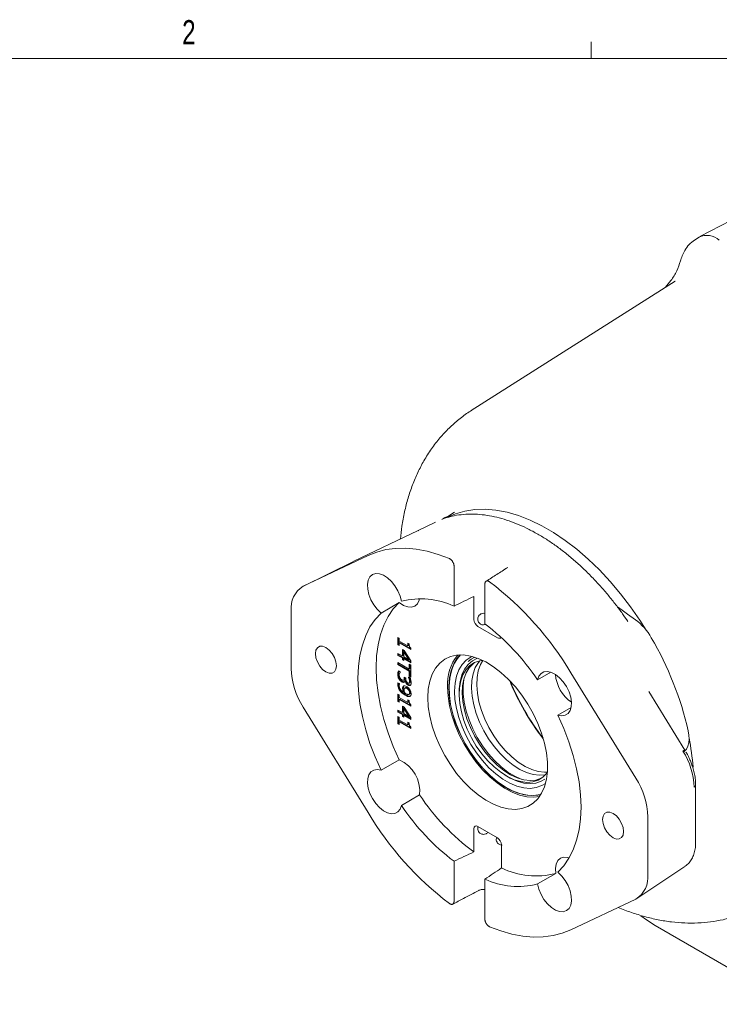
# Model space of a CAD drawing. Header units: inches. Extents: x 0.3 to 33.9, y 0.2 to 21.7.
# Tile 22 of 26: x 26.5 to 30.1, y 16.5 to 21.6. Entities that reach past the tile are written whole.
import ezdxf

# ---------------------------------------------------------------- set-up
doc = ezdxf.new("R2010")
doc.units = ezdxf.units.IN
doc.header["$MEASUREMENT"] = 0
doc.layers.add('SLD-0', color=7, linetype='Continuous', lineweight=15)
doc.styles.add('SLDTEXTSTYLE0', font='TXT', dxfattribs={"width": 0.75})

msp = doc.modelspace()

# ---------------------------------------------------------------- linework, layer by layer
at = {"color": 7, "linetype": 'Continuous', "lineweight": 15}
for p, q in [((30.77837, 20.91952), (29.95848, 20.49184)), ((29.95402, 20.48927), (29.93081, 20.47451)), ((29.83078, 20.2632), (28.7796, 19.59488)), ((29.83078, 20.2632), (29.82759, 20.26115)), ((28.64323, 19.04339), (28.63293, 19.0383)), ((28.69427, 19.07089), (28.6599, 19.04904)), ((28.59502, 19.02022), (28.50616, 18.97626)), ((28.50667, 18.9765), (28.17502, 18.81885)), ((28.50575, 18.97584), (28.50858, 18.97741)), ((28.50669, 18.97647), (28.50858, 18.97741)), ((28.24755, 18.84827), (27.9137, 18.68958)), ((28.17355, 18.81814), (27.91242, 18.68896)), ((28.69117, 18.58698), (28.69117, 18.79378)), ((28.96922, 18.78711), (28.96855, 18.78688)), ((28.85027, 18.70193), (28.85027, 18.49514)), ((28.79306, 18.63759), (28.79306, 18.51863)), ((28.31529, 18.55167), (28.40898, 18.60576)), ((29.53324, 18.58313), (29.5572, 18.56614)), ((27.85136, 18.56253), (27.85136, 18.26593)), ((28.85027, 18.54935), (28.84319, 18.55031)), ((29.5572, 18.56614), (29.58466, 18.54664)), ((29.5815, 18.51601), (29.5703, 18.53224)), ((29.58466, 18.54664), (29.62681, 18.51675)), ((28.91447, 18.42405), (28.81435, 18.48185)), ((28.84319, 18.49031), (28.85359, 18.49232)), ((29.57725, 18.52297), (29.5788, 18.52106)), ((29.58725, 18.50734), (29.58141, 18.51595)), ((28.40197, 18.42532), (28.40876, 18.4214)), ((28.40197, 18.38788), (28.40197, 18.42532)), ((28.40197, 18.38788), (28.4055, 18.38992)), ((28.40876, 18.38396), (28.40197, 18.38788)), ((28.4055, 18.38992), (28.4055, 18.42328)), ((28.40876, 18.38804), (28.4055, 18.38992)), ((28.40876, 18.4214), (28.40876, 18.40747)), ((28.40876, 18.40747), (28.4533, 18.38176)), ((28.40876, 18.39758), (28.41229, 18.39962)), ((28.40876, 18.39758), (28.40876, 18.38396)), ((28.46865, 18.363), (28.40876, 18.39758)), ((28.46865, 18.36709), (28.41229, 18.39962)), ((28.4533, 18.38176), (28.4533, 18.39569)), ((28.4533, 18.39569), (28.45939, 18.39217)), ((28.4533, 18.38176), (28.45684, 18.3838)), ((28.45684, 18.39365), (28.45684, 18.3838)), ((28.40197, 18.3434), (28.42481, 18.33022)), ((28.40197, 18.33351), (28.40197, 18.3434)), ((28.40197, 18.33351), (28.4055, 18.33556)), ((28.42481, 18.32033), (28.40197, 18.33351)), ((28.4055, 18.33556), (28.4055, 18.34136)), ((28.42834, 18.32237), (28.4055, 18.33556)), ((28.42481, 18.33022), (28.42481, 18.36412)), ((28.42481, 18.36412), (28.43418, 18.35871)), ((28.42481, 18.33022), (28.42834, 18.33226)), ((28.42834, 18.33226), (28.42834, 18.36208)), ((28.43551, 18.35394), (28.43197, 18.3519)), ((28.43197, 18.3519), (28.45793, 18.3111)), ((28.43197, 18.32608), (28.43197, 18.3519)), ((28.45793, 18.3111), (28.43197, 18.32608)), ((28.43418, 18.35871), (28.46844, 18.3046)), ((28.43551, 18.35394), (28.46147, 18.31314)), ((28.46865, 18.37096), (28.46865, 18.363)), ((28.70801, 18.31842), (28.72348, 18.33588)), ((28.40197, 18.29607), (28.46057, 18.26224)), ((28.40197, 18.28587), (28.40197, 18.29607)), ((28.40197, 18.28587), (28.4055, 18.28791)), ((28.46057, 18.25204), (28.40197, 18.28587)), ((28.4055, 18.28791), (28.4055, 18.29403)), ((28.46411, 18.25408), (28.4055, 18.28791)), ((28.42481, 18.32033), (28.42834, 18.32237)), ((28.42481, 18.31119), (28.42481, 18.32033)), ((28.42481, 18.31119), (28.42834, 18.31323)), ((28.43197, 18.30705), (28.42481, 18.31119)), ((28.42834, 18.31323), (28.42834, 18.32237)), ((28.43197, 18.31113), (28.42834, 18.31323)), ((28.43197, 18.31619), (28.43551, 18.31824)), ((28.43197, 18.31619), (28.43197, 18.30705)), ((28.46844, 18.29514), (28.43197, 18.31619)), ((28.46844, 18.29923), (28.43551, 18.31824)), ((28.46147, 18.31314), (28.45793, 18.3111)), ((28.46057, 18.28799), (28.46844, 18.28345)), ((28.46057, 18.26224), (28.46057, 18.28799)), ((28.46411, 18.26428), (28.46411, 18.28595)), ((28.46844, 18.3046), (28.46844, 18.29514)), ((28.46844, 18.28345), (28.46844, 18.22175)), ((28.40466, 18.25359), (28.41409, 18.24815)), ((28.41409, 18.24815), (28.41409, 18.2474)), ((28.45632, 18.22165), (28.46574, 18.21621)), ((28.45632, 18.22103), (28.45632, 18.22165)), ((28.45632, 18.22103), (28.45686, 18.22134)), ((28.46057, 18.26224), (28.46411, 18.26428)), ((28.46057, 18.25204), (28.46411, 18.25408)), ((28.46057, 18.22629), (28.46057, 18.25204)), ((28.46411, 18.22833), (28.46057, 18.22629)), ((28.46844, 18.22175), (28.46057, 18.22629)), ((28.46411, 18.22833), (28.46411, 18.25408)), ((28.46411, 18.22833), (28.46844, 18.22583)), ((29.12167, 18.20681), (29.1903, 18.24643)), ((29.62774, 17.70008), (29.29389, 18.24423)), ((28.40159, 18.1926), (28.41016, 18.18766)), ((28.41016, 18.18766), (28.41016, 18.18716)), ((28.4308, 18.20538), (28.43434, 18.20742)), ((28.43396, 18.19537), (28.4375, 18.19741)), ((28.43434, 18.22078), (28.44172, 18.21652)), ((28.43434, 18.21643), (28.43434, 18.22078)), ((28.43788, 18.21847), (28.43788, 18.21874)), ((28.43827, 18.20321), (28.44181, 18.20525)), ((28.43892, 18.20284), (28.43827, 18.20321)), ((28.43892, 18.20284), (28.44245, 18.20488)), ((28.44172, 18.21652), (28.44172, 18.2131)), ((28.44245, 18.20488), (28.44181, 18.20525)), ((28.45906, 18.19013), (28.46259, 18.19217)), ((28.46003, 18.2113), (28.46357, 18.21334)), ((28.46257, 18.19221), (28.46362, 18.19297)), ((28.46636, 18.18017), (28.4651, 18.18001)), ((28.40197, 18.13329), (28.40876, 18.12937)), ((28.40197, 18.09585), (28.40197, 18.13329)), ((28.4055, 18.09789), (28.4055, 18.13125)), ((28.40876, 18.12937), (28.40876, 18.11544)), ((28.43057, 18.1434), (28.43411, 18.14544)), ((28.44171, 18.1672), (28.43818, 18.16516)), ((28.45936, 18.13262), (28.4629, 18.13466)), ((28.71715, 18.13684), (28.71737, 18.1267)), ((29.88116, 17.8447), (29.69597, 18.14655)), ((28.40197, 18.09585), (28.4055, 18.09789)), ((28.40876, 18.09193), (28.40197, 18.09585)), ((28.40876, 18.09601), (28.4055, 18.09789)), ((28.40876, 18.11544), (28.4533, 18.08973)), ((28.40876, 18.10555), (28.41229, 18.10759)), ((28.40876, 18.10555), (28.40876, 18.09193)), ((28.46865, 18.07097), (28.40876, 18.10555)), ((28.46865, 18.07506), (28.41229, 18.10759)), ((28.42481, 18.03819), (28.42481, 18.07209)), ((28.42481, 18.07209), (28.43418, 18.06668)), ((28.42834, 18.04023), (28.42834, 18.07005)), ((28.4533, 18.08973), (28.4533, 18.10366)), ((28.4533, 18.10366), (28.45939, 18.10015)), ((28.4533, 18.08973), (28.45684, 18.09177)), ((28.45684, 18.10162), (28.45684, 18.09177)), ((28.46865, 18.07894), (28.46865, 18.07097)), ((28.24755, 17.52276), (27.9137, 18.0669)), ((28.40197, 18.05137), (28.42481, 18.03819)), ((28.40197, 18.04149), (28.40197, 18.05137)), ((28.40197, 18.04149), (28.4055, 18.04353)), ((28.42481, 18.0283), (28.40197, 18.04149)), ((28.40197, 18.0181), (28.40876, 18.01418)), ((28.40197, 17.98065), (28.40197, 18.0181)), ((28.4055, 18.04353), (28.4055, 18.04933)), ((28.42834, 18.03034), (28.4055, 18.04353)), ((28.42481, 18.03819), (28.42834, 18.04023)), ((28.42481, 18.0283), (28.42834, 18.03034)), ((28.42481, 18.01916), (28.42481, 18.0283)), ((28.42481, 18.01916), (28.42834, 18.0212)), ((28.43197, 18.01502), (28.42481, 18.01916)), ((28.42834, 18.0212), (28.42834, 18.03034)), ((28.43197, 18.0191), (28.42834, 18.0212)), ((28.43551, 18.06191), (28.43197, 18.05987)), ((28.43197, 18.05987), (28.45793, 18.01907)), ((28.43197, 18.03405), (28.43197, 18.05987)), ((28.45793, 18.01907), (28.43197, 18.03405)), ((28.43197, 18.02417), (28.43551, 18.02621)), ((28.43197, 18.02417), (28.43197, 18.01502)), ((28.46844, 18.00311), (28.43197, 18.02417)), ((28.43418, 18.06668), (28.46844, 18.01257)), ((28.43551, 18.06191), (28.46147, 18.02111)), ((28.46844, 18.0072), (28.43551, 18.02621)), ((28.46147, 18.02111), (28.45793, 18.01907)), ((29.29477, 18.06545), (29.22615, 18.02584)), ((28.40197, 17.98065), (28.4055, 17.98269)), ((28.40876, 17.97674), (28.40197, 17.98065)), ((28.4055, 17.98269), (28.4055, 18.01606)), ((28.40876, 17.98082), (28.4055, 17.98269)), ((28.40876, 18.01418), (28.40876, 18.00025)), ((28.40876, 18.00025), (28.4533, 17.97453)), ((28.40876, 17.99036), (28.41229, 17.9924)), ((28.40876, 17.99036), (28.40876, 17.97674)), ((28.46865, 17.95578), (28.40876, 17.99036)), ((28.46865, 17.95986), (28.41229, 17.9924)), ((28.4533, 17.98846), (28.45939, 17.98495)), ((28.4533, 17.97453), (28.4533, 17.98846)), ((28.4533, 17.97453), (28.45684, 17.97657)), ((28.45684, 17.98642), (28.45684, 17.97657)), ((28.46844, 18.01257), (28.46844, 18.00311)), ((28.46865, 17.96374), (28.46865, 17.95578)), ((28.40898, 17.79523), (28.31529, 17.74114)), ((28.95466, 17.71567), (28.96333, 17.71041)), ((29.16874, 17.72662), (29.17235, 17.73158)), ((29.93671, 17.36923), (29.93671, 17.66582)), ((28.41977, 17.56017), (28.51346, 17.61426)), ((29.69008, 17.20446), (29.69008, 17.50105)), ((28.79306, 17.4389), (28.79306, 17.31995)), ((28.81435, 17.45111), (28.91447, 17.39331)), ((28.93576, 17.23757), (28.93576, 17.35652)), ((28.69117, 17.06505), (28.69117, 17.27185)), ((29.21536, 17.20906), (29.12167, 17.15498)), ((29.63903, 17.08381), (29.88148, 17.24534)), ((28.85027, 17.18001), (28.85027, 16.97321)), ((29.29389, 16.91872), (29.62774, 17.07741)), ((29.72782, 16.9402), (31.00833, 16.20098))]:
    msp.add_line(p, q, dxfattribs=at)
at = {"color": 7, "linetype": 'Continuous', "lineweight": 15, "flags": 128}
for points in [[(28.66608, 19.04997), (28.69813, 19.06346), (28.74655, 19.07753), (28.79774, 19.08536), (28.85137, 19.0869), (28.90708, 19.08215), (28.96453, 19.07113), (29.02334, 19.05392), (29.08312, 19.03063), (29.14349, 19.0014), (29.20405, 18.96644), (29.26442, 18.92596), (29.3242, 18.88023), (29.38301, 18.82955), (29.44046, 18.77424), (29.49618, 18.71466), (29.5498, 18.6512), (29.60099, 18.58427), (29.64941, 18.5143), (29.68138, 18.46394)], [(28.24755, 18.84827), (28.29242, 18.86613), (28.34002, 18.87837), (28.39009, 18.88491), (28.44233, 18.88574), (28.49645, 18.88083), (28.55214, 18.87021), (28.60908, 18.85395), (28.66695, 18.83215)], [(28.31529, 18.55167), (28.2953, 18.57096), (28.27747, 18.59425), (28.26281, 18.62021), (28.25216, 18.64737), (28.24612, 18.67418), (28.24504, 18.69912), (28.24897, 18.72077), (28.2577, 18.73789), (28.27072, 18.74952), (28.2873, 18.75499), (28.30649, 18.75398), (28.3272, 18.74657), (28.34826, 18.73316), (28.36846, 18.71453), (28.38665, 18.69172), (28.40181, 18.66605), (28.41306, 18.63896), (28.41977, 18.61201)], [(28.40898, 17.79523), (28.37811, 17.86409), (28.35152, 17.93359), (28.32944, 18.00312), (28.31206, 18.07208), (28.29953, 18.13986), (28.29197, 18.20586), (28.28945, 18.2695), (28.29197, 18.33022), (28.29953, 18.3875), (28.31206, 18.44081), (28.32944, 18.4897), (28.35152, 18.53374), (28.37811, 18.57254), (28.40898, 18.60576)], [(28.40898, 18.60576), (28.43072, 18.59118), (28.45223, 18.58294), (28.4722, 18.58156), (28.48941, 18.5871), (28.50282, 18.59923), (28.5116, 18.61723), (28.51368, 18.62579)], [(28.31529, 17.74114), (28.28442, 17.81), (28.25783, 17.8795), (28.23575, 17.94904), (28.21836, 18.018), (28.20584, 18.08577), (28.19828, 18.15177), (28.19575, 18.21541), (28.19828, 18.27614), (28.20584, 18.33341), (28.21836, 18.38672), (28.23575, 18.43562), (28.25783, 18.47966), (28.28442, 18.51846), (28.31529, 18.55167)], [(28.03038, 18.24821), (28.01361, 18.26096), (27.99848, 18.2786), (27.98647, 18.29939), (27.97876, 18.32131), (27.97611, 18.34221), (27.97876, 18.36004), (27.98647, 18.37306), (27.99848, 18.38), (28.01361, 18.38017), (28.03038, 18.37355), (28.04715, 18.3608), (28.06228, 18.34317), (28.07428, 18.32237), (28.08199, 18.30045), (28.08465, 18.27955), (28.08199, 18.26172), (28.07428, 18.2487), (28.06228, 18.24177), (28.04715, 18.2416), (28.03038, 18.24821)], [(28.55588, 18.11569), (28.55841, 18.15979), (28.56597, 18.20024), (28.57843, 18.23638), (28.59558, 18.26761), (28.61715, 18.29342), (28.64278, 18.31339), (28.67204, 18.32719), (28.70447, 18.33459), (28.73952, 18.33547), (28.77662, 18.32982), (28.81517, 18.31772), (28.85452, 18.29939), (28.89404, 18.27512), (28.93307, 18.2453), (28.97097, 18.21043), (29.00712, 18.17108), (29.04093, 18.12789), (29.07184, 18.08158), (29.09934, 18.03291), (29.12299, 17.98267), (29.14239, 17.93169), (29.15723, 17.88081), (29.16726, 17.83086), (29.17231, 17.78266), (29.17231, 17.737), (29.16726, 17.69464), (29.15723, 17.65627), (29.14239, 17.62252), (29.12299, 17.59394), (29.09934, 17.571), (29.07184, 17.55408), (29.04093, 17.54346), (29.00712, 17.53931), (28.97097, 17.5417), (28.93307, 17.55059), (28.89404, 17.56584), (28.85452, 17.58719), (28.81517, 17.61429), (28.77662, 17.6467), (28.73952, 17.68389), (28.70447, 17.72524), (28.67204, 17.77008), (28.64278, 17.81767), (28.61715, 17.86722), (28.59558, 17.91794), (28.57843, 17.96897), (28.56597, 18.01949), (28.55841, 18.06867), (28.55588, 18.11569)], [(28.72491, 18.3359), (28.70861, 18.31765), (28.69062, 18.28843), (28.67727, 18.25416), (28.66877, 18.21543), (28.66527, 18.1729), (28.66684, 18.1273), (28.67345, 18.07942), (28.68498, 18.03006), (28.70125, 17.98008), (28.72196, 17.93033), (28.74676, 17.88166), (28.77524, 17.8349), (28.8069, 17.79086), (28.8412, 17.75028), (28.87755, 17.71387), (28.91534, 17.68224), (28.95392, 17.65593), (28.99262, 17.6354), (29.03078, 17.621), (29.06776, 17.61298), (29.10291, 17.61146), (29.13564, 17.61648), (29.13959, 17.61758)], [(28.78452, 18.32783), (28.77892, 18.32522), (28.75392, 18.30887), (28.73278, 18.28665), (28.7159, 18.25896), (28.70359, 18.22633), (28.69607, 18.18936), (28.6935, 18.14875), (28.69592, 18.10524), (28.70328, 18.05965), (28.71544, 18.01283), (28.73219, 17.96565), (28.7532, 17.91899), (28.77809, 17.87371), (28.80639, 17.83067), (28.83758, 17.79066), (28.87107, 17.75443), (28.90625, 17.72265), (28.94244, 17.69592), (28.97899, 17.67473), (29.01521, 17.65948), (29.05042, 17.65045), (29.08398, 17.64781), (29.11525, 17.65162), (29.14365, 17.66179), (29.16241, 17.67324)], [(28.79755, 18.324), (28.77998, 18.31461), (28.76312, 18.30162)], [(29.13885, 17.61635), (29.12233, 17.61262), (29.08913, 17.61038), (29.05382, 17.61442), (29.017, 17.62468), (28.97926, 17.64101), (28.94123, 17.66312), (28.90352, 17.69065), (28.86677, 17.72316), (28.83156, 17.76011), (28.79849, 17.80089), (28.76809, 17.84483), (28.74086, 17.89122), (28.71725, 17.93928), (28.69765, 17.98823), (28.68238, 18.03727), (28.67168, 18.08559), (28.66575, 18.1324), (28.66466, 18.17693), (28.66845, 18.21845), (28.67704, 18.25627), (28.6903, 18.28978), (28.70801, 18.31842)], [(28.80924, 18.31647), (28.78625, 18.30497), (28.76386, 18.28645), (28.74548, 18.26232), (28.73146, 18.23305), (28.72208, 18.19922), (28.71752, 18.16148), (28.71715, 18.13684)], [(28.84002, 18.30727), (28.82457, 18.30508), (28.79723, 18.29609), (28.77322, 18.28094), (28.75303, 18.25993), (28.73707, 18.23349), (28.72566, 18.20216), (28.71905, 18.16658), (28.71736, 18.12747), (28.72062, 18.08563), (28.72878, 18.04191), (28.74166, 17.99719), (28.75901, 17.9524), (28.78046, 17.90844), (28.80559, 17.86621), (28.83388, 17.82656), (28.86475, 17.79031), (28.89758, 17.75819), (28.9317, 17.73086), (28.96642, 17.70886), (29.00102, 17.69266), (29.0348, 17.68258), (29.06708, 17.67882), (29.0972, 17.68146), (29.12454, 17.69045), (29.14855, 17.7056), (29.16874, 17.72662), (29.16874, 17.72662)], [(28.79695, 18.29596), (28.78942, 18.29029), (28.76923, 18.26928), (28.75327, 18.24284), (28.74187, 18.21151), (28.73525, 18.17593), (28.73356, 18.13682), (28.73683, 18.09498), (28.74498, 18.05126), (28.75786, 18.00655), (28.77521, 17.96176), (28.79666, 17.9178), (28.82179, 17.87556), (28.85008, 17.83592), (28.88095, 17.79967), (28.91378, 17.76754), (28.9479, 17.74021), (28.98262, 17.71822), (29.01722, 17.70201), (29.051, 17.69193), (29.08328, 17.68817), (29.1134, 17.69081), (29.14074, 17.6998), (29.14102, 17.69994)], [(28.82351, 18.30486), (28.81678, 18.29673), (28.80082, 18.27029), (28.78942, 18.23897), (28.7828, 18.20338), (28.78111, 18.16427), (28.78438, 18.12243), (28.79254, 18.07871), (28.80542, 18.034), (28.82276, 17.98921), (28.84422, 17.94525), (28.86934, 17.90302), (28.89763, 17.86337), (28.92851, 17.82712), (28.96134, 17.795), (28.99546, 17.76766), (29.03017, 17.74567), (29.06477, 17.72946), (29.09856, 17.71938), (29.13084, 17.71562), (29.16095, 17.71826), (29.16202, 17.71848)], [(28.84002, 18.30727), (28.82767, 18.28579), (28.81627, 18.25446), (28.80965, 18.21888), (28.80796, 18.17977), (28.81123, 18.13793), (28.81938, 18.09421), (28.83227, 18.0495), (28.84961, 18.00471), (28.87107, 17.96075), (28.89619, 17.91851), (28.92448, 17.87887), (28.95535, 17.84262), (28.98819, 17.8105), (29.02231, 17.78316), (29.05702, 17.76117), (29.09162, 17.74496), (29.1254, 17.73488), (29.15768, 17.73112), (29.17235, 17.73158)], [(29.12167, 18.20681), (29.12838, 18.22602), (29.13963, 18.24011), (29.15479, 18.24829), (29.17298, 18.25009), (29.19318, 18.2454), (29.21424, 18.2345), (29.23495, 18.218), (29.25414, 18.19684), (29.27072, 18.17223), (29.28374, 18.14557), (29.29247, 18.11837), (29.2964, 18.09218), (29.29532, 18.06849), (29.28928, 18.04865), (29.27863, 18.03379), (29.26397, 18.02475), (29.24614, 18.02205), (29.22615, 18.02584)], [(28.74113, 18.20871), (28.73773, 18.17721), (28.73809, 18.13575), (28.74341, 18.09189), (28.7536, 18.04647), (28.76846, 18.00038), (28.78769, 17.95452), (28.81092, 17.90978), (28.83771, 17.86702), (28.86752, 17.82709), (28.89978, 17.79075), (28.93386, 17.75873), (28.9691, 17.73163), (29.00481, 17.70999), (29.03755, 17.69524)], [(29.13159, 17.60515), (29.10165, 17.60179), (29.06609, 17.60414), (29.02881, 17.61288), (28.99042, 17.62788), (28.95156, 17.64888), (28.91285, 17.67553), (28.87494, 17.70741), (28.83845, 17.74398), (28.80397, 17.78466), (28.77208, 17.82876), (28.7433, 17.87556), (28.71809, 17.92431), (28.69688, 17.97419), (28.68, 18.02438), (28.66775, 18.07407), (28.66032, 18.12244), (28.65783, 18.16869)], [(29.22615, 18.02584), (29.25702, 17.95699), (29.28361, 17.88748), (29.30569, 17.81795), (29.32308, 17.74899), (29.3356, 17.68121), (29.34316, 17.61521), (29.34569, 17.55157), (29.34316, 17.49085), (29.3356, 17.43358), (29.32308, 17.38026), (29.30569, 17.33137), (29.28361, 17.28733), (29.25702, 17.24853), (29.22615, 17.21531)], [(29.89859, 17.94375), (29.90222, 17.92172), (29.90309, 17.90088), (29.90118, 17.88173), (29.89655, 17.86475), (29.8893, 17.85037), (29.87962, 17.83893), (29.8732, 17.83391)], [(28.41977, 17.56017), (28.41306, 17.54097), (28.40181, 17.52687), (28.38665, 17.5187), (28.36846, 17.5169), (28.34826, 17.52159), (28.3272, 17.53249), (28.30649, 17.54899), (28.2873, 17.57014), (28.27072, 17.59475), (28.2577, 17.62142), (28.24897, 17.64862), (28.24504, 17.67481), (28.24612, 17.6985), (28.25216, 17.71834), (28.26281, 17.7332), (28.27747, 17.74223), (28.2953, 17.74494), (28.31529, 17.74114)], [(28.96333, 17.71041), (28.98114, 17.70033), (29.01616, 17.68477), (29.05028, 17.67532), (29.08284, 17.67215), (29.1132, 17.67534), (29.14076, 17.68481), (29.15944, 17.69606)], [(29.51106, 17.39343), (29.49429, 17.40618), (29.47916, 17.42382), (29.46716, 17.44461), (29.45945, 17.46653), (29.45679, 17.48743), (29.45945, 17.50527), (29.46716, 17.51829), (29.47916, 17.52522), (29.49429, 17.52539), (29.51106, 17.51877), (29.52783, 17.50602), (29.54296, 17.48839), (29.55497, 17.46759), (29.56268, 17.44567), (29.56533, 17.42477), (29.56268, 17.40694), (29.55497, 17.39392), (29.54296, 17.38699), (29.52783, 17.38682), (29.51106, 17.39343)], [(29.28502, 17.28975), (29.27659, 17.29221), (29.25662, 17.2936), (29.23941, 17.28806), (29.22601, 17.27592), (29.21723, 17.25793), (29.21361, 17.23518), (29.21536, 17.20906)], [(29.22615, 17.21531), (29.24614, 17.19603), (29.26397, 17.17274), (29.27863, 17.14678), (29.28928, 17.11962), (29.29532, 17.09281), (29.2964, 17.06787), (29.29247, 17.04622), (29.28374, 17.02909), (29.27072, 17.01747), (29.25414, 17.012), (29.23495, 17.013), (29.21424, 17.02042), (29.19318, 17.03382), (29.17298, 17.05246), (29.15479, 17.07526), (29.13963, 17.10094), (29.12838, 17.12802), (29.12167, 17.15498)], [(29.65489, 16.99079), (29.68258, 16.96932), (29.72782, 16.9402)], [(29.29389, 16.91872), (29.24902, 16.90086), (29.20142, 16.88862), (29.15135, 16.88207), (29.09911, 16.88125), (29.04499, 16.88616), (28.9893, 16.89677), (28.93236, 16.91303), (28.87449, 16.93484)]]:
    msp.add_lwpolyline(points, dxfattribs=at)
at = {"color": 7, "linetype": 'Continuous', "lineweight": 15}
for centre, radius, start, end in [((29.995, 20.40391), 0.09468, 47.78151, 115.64615), ((28.67338, 18.98191), 0.06848, 96.04595, 116.12152), ((27.98252, 18.57698), 0.13196, 121.43525, 186.28993), ((27.8736, 17.39365), 1.65551, 30.91634, 52.80136), ((28.52095, 18.22515), 0.39987, 64.80503, 104.65621), ((28.12656, 17.542), 1.19675, 33.74595, 52.79087), ((29.45249, 18.28129), 0.29296, 29.29922, 53.48642), ((28.22441, 17.5584), 1.71795, 12.96209, 30.2809), ((28.90044, 18.18392), 0.24309, 141.51808, 183.59276), ((28.24636, 18.28039), 0.39527, 182.09556, 212.68952), ((29.40625, 18.25046), 0.19319, 184.63336, 235.36126), ((30.10105, 18.65148), 1.2091, 201.76712, 218.2275), ((30.11462, 18.65931), 1.22297, 202.06352, 217.93111), ((28.65232, 17.66361), 1.27425, 4.24079, 11.01044), ((29.89645, 17.80222), 0.04515, 109.78888, 124.34992), ((29.56132, 17.64078), 0.36793, 2.09556, 32.68952), ((28.33511, 17.63194), 0.17922, 354.33989, 65.66011), ((29.29508, 17.4866), 0.39527, 2.09556, 32.68952), ((29.92239, 17.66698), 0.01436, 297.43607, 355.77099), ((29.5028, 18.27419), 1.18925, 213.70481, 233.35886), ((29.66784, 18.37334), 1.65551, 210.91634, 232.80136), ((29.41488, 18.22498), 1.19675, 213.74595, 232.79087), ((29.11405, 17.6008), 0.40463, 243.85602, 284.49963), ((29.02049, 17.54184), 0.39987, 244.80503, 284.65621), ((29.55892, 17.19), 0.13196, 301.43525, 6.28993)]:
    msp.add_arc(centre, radius, start, end, dxfattribs=at)
for centre, major_axis, ratio, start_param, end_param in [((29.67996, 18.40838), (7.14206, 3.48395), 0.0751446, 1.6585733, 1.6729542), ((28.81435, 18.50634), (-0.01511, 0.02598), 0.5773735, 0.7816666, 2.3524629), ((28.91447, 18.44855), (-0.01511, 0.02598), 0.5773735, 2.3524629, 3.4475215), ((28.81435, 17.42661), (-0.01511, 0.02598), 0.5773735, 5.4940556, 7.0648519), ((28.91447, 17.36882), (-0.01511, 0.02598), 0.5773735, 3.9232593, 5.4940556), ((29.67996, 18.40838), (7.14206, 3.48395), 0.0751446, 4.5369517, 4.5513326), ((29.67996, 18.40838), (5.98884, 4.1547), 0.074945, 4.5216458, 4.5360267)]:
    msp.add_ellipse(centre, major_axis=major_axis, ratio=ratio, start_param=start_param, end_param=end_param, dxfattribs=at)
for points, knots in [([(29.93084, 20.47455), (29.92095, 20.46706), (29.90217, 20.45283), (29.88147, 20.42336), (29.86675, 20.39369), (29.86114, 20.37504), (29.85857, 20.36647)], [0, 0, 0, 0, 0.2998545, 0.5689104, 0.8019891, 1, 1, 1, 1]), ([(29.85857, 20.36647), (29.85282, 20.34944), (29.84067, 20.31345), (29.81311, 20.26851), (29.79117, 20.2429), (29.78199, 20.23218)], [0, 0, 0, 0, 0.3432361, 0.725154, 1, 1, 1, 1]), ([(28.78039, 19.59483), (28.77687, 19.59277), (28.75422, 19.57952), (28.71541, 19.54972), (28.66447, 19.50519), (28.6173, 19.45453), (28.57384, 19.39835), (28.53594, 19.33864), (28.50347, 19.27628), (28.47626, 19.21208), (28.45338, 19.14428), (28.43513, 19.07315), (28.42167, 19.00255), (28.41662, 18.95484), (28.41426, 18.93257)], [0, 0, 0, 0, 0.0159794, 0.1027961, 0.1909077, 0.280762, 0.3728161, 0.4675173, 0.5549308, 0.6439066, 0.7343627, 0.8261072, 0.9188586, 1, 1, 1, 1]), ([(29.5703, 18.53224), (29.56809, 18.53546), (29.55497, 18.55459), (29.52885, 18.58943), (29.49139, 18.63702), (29.45073, 18.68468), (29.40762, 18.73151), (29.36238, 18.77677), (29.31539, 18.81991), (29.26697, 18.86044), (29.21742, 18.898), (29.16703, 18.93226), (29.11607, 18.96296), (29.06478, 18.98987), (29.01341, 19.0128), (28.96218, 19.03157), (28.9113, 19.04603), (28.86098, 19.05604), (28.8114, 19.06145), (28.76274, 19.06217), (28.71525, 19.05789), (28.6701, 19.04923), (28.64204, 19.03937), (28.6285, 19.03461)], [0, 0, 0, 0, 0.0083582, 0.0495885, 0.0936894, 0.13957, 0.1867902, 0.235001, 0.2839573, 0.3334817, 0.3834453, 0.4337545, 0.484343, 0.5351662, 0.5861984, 0.6374243, 0.6888476, 0.7404886, 0.7923863, 0.8446031, 0.8972325, 0.9504079, 1, 1, 1, 1]), ([(28.69117, 18.79378), (28.69111, 18.79518), (28.69099, 18.79801), (28.69003, 18.80257), (28.68856, 18.80723), (28.68656, 18.81186), (28.68403, 18.81642), (28.6811, 18.82058), (28.6779, 18.82429), (28.67448, 18.8275), (28.67078, 18.83028), (28.66824, 18.83152), (28.66695, 18.83215)], [0, 0, 0, 0, 0.09741, 0.1977693, 0.2951244, 0.3951318, 0.4950944, 0.5983358, 0.693045, 0.7901998, 0.8934293, 1, 1, 1, 1]), ([(28.96855, 18.78688), (28.9587, 18.78063), (28.93971, 18.76857), (28.90224, 18.74478), (28.87462, 18.72722), (28.85614, 18.71546)], [0, 0, 0, 0, 0.2625311, 0.5064234, 1, 1, 1, 1]), ([(28.87449, 18.71234), (28.87331, 18.71313), (28.8709, 18.71475), (28.8679, 18.71601), (28.86556, 18.71668), (28.86387, 18.71699), (28.8622, 18.71712), (28.86059, 18.71705), (28.85904, 18.71677), (28.85761, 18.71629), (28.85626, 18.71559), (28.85505, 18.7147), (28.85363, 18.71329), (28.85248, 18.71161), (28.85157, 18.70961), (28.85101, 18.70794), (28.8506, 18.70612), (28.85032, 18.70413), (28.85029, 18.70268), (28.85027, 18.70193)], [0, 0, 0, 0, 0.0977808, 0.1992836, 0.2480549, 0.2971426, 0.3460725, 0.3983426, 0.4483637, 0.4983877, 0.548413, 0.602528, 0.6495961, 0.7454802, 0.7943904, 0.8448083, 0.8952278, 0.9456495, 1, 1, 1, 1]), ([(28.84319, 18.55031), (28.83937, 18.5499), (28.83377, 18.5493), (28.82615, 18.54532), (28.81997, 18.54009), (28.81475, 18.53159), (28.81252, 18.52102), (28.81428, 18.51004), (28.81979, 18.50055), (28.82724, 18.49441), (28.83528, 18.49093), (28.84049, 18.49052), (28.84319, 18.49031)], [0, 0, 0, 0, 0.1212641, 0.1776355, 0.2722591, 0.3770239, 0.4906542, 0.6104353, 0.7242325, 0.8339888, 0.9137708, 1, 1, 1, 1]), ([(28.45939, 18.39217), (28.45946, 18.38954), (28.45956, 18.38576), (28.46077, 18.38066), (28.46218, 18.37739), (28.46445, 18.37432), (28.46672, 18.3723), (28.46825, 18.37124), (28.46865, 18.37096)], [0, 0, 0, 0, 0.3556882, 0.5098852, 0.6318393, 0.7541055, 0.9362279, 1, 1, 1, 1]), ([(28.40057, 18.23499), (28.40063, 18.2369), (28.40075, 18.24072), (28.40191, 18.24718), (28.4036, 18.25111), (28.40466, 18.25359)], [0, 0, 0, 0, 0.2700324, 0.5400594, 1, 1, 1, 1]), ([(28.40671, 18.21254), (28.40568, 18.21446), (28.40314, 18.21923), (28.40093, 18.22715), (28.40069, 18.23241), (28.40057, 18.23499)], [0, 0, 0, 0, 0.2576399, 0.6371877, 1, 1, 1, 1]), ([(28.4041, 18.23703), (28.40417, 18.23894), (28.4043, 18.24275), (28.40517, 18.24797), (28.40637, 18.25085), (28.40696, 18.25226)], [0, 0, 0, 0, 0.3375326, 0.6750585, 1, 1, 1, 1]), ([(28.41024, 18.21458), (28.40922, 18.2165), (28.40667, 18.22127), (28.40447, 18.22919), (28.40422, 18.23446), (28.4041, 18.23703)], [0, 0, 0, 0, 0.2576399, 0.6371877, 1, 1, 1, 1]), ([(28.41409, 18.2474), (28.41325, 18.24633), (28.41075, 18.24312), (28.40858, 18.23765), (28.40834, 18.23262), (28.40827, 18.23116)], [0, 0, 0, 0, 0.2613292, 0.7856552, 1, 1, 1, 1]), ([(28.40827, 18.23116), (28.40832, 18.22997), (28.40843, 18.22762), (28.4092, 18.22361), (28.41043, 18.22009), (28.41163, 18.21801), (28.41199, 18.21739)], [0, 0, 0, 0, 0.274313, 0.5383237, 0.8627812, 1, 1, 1, 1]), ([(28.40068, 18.18442), (28.40069, 18.18519), (28.40072, 18.18674), (28.40088, 18.18958), (28.40131, 18.19142), (28.40159, 18.1926)], [0, 0, 0, 0, 0.2664155, 0.5327969, 1, 1, 1, 1]), ([(28.41129, 18.15236), (28.40975, 18.15473), (28.40605, 18.16043), (28.40209, 18.17034), (28.40079, 18.17868), (28.4007, 18.18312), (28.40068, 18.18442)], [0, 0, 0, 0, 0.23239515, 0.55803443, 0.87002755, 1, 1, 1, 1]), ([(28.40444, 18.19096), (28.40442, 18.19079), (28.40424, 18.18937), (28.40422, 18.18783), (28.40421, 18.18646)], [0, 0, 0, 0, 0.1138503, 1, 1, 1, 1]), ([(28.41482, 18.1544), (28.41328, 18.15677), (28.40958, 18.16247), (28.40563, 18.17238), (28.40432, 18.18072), (28.40424, 18.18516), (28.40421, 18.18646)], [0, 0, 0, 0, 0.2323952, 0.5580344, 0.8700275, 1, 1, 1, 1]), ([(28.42168, 18.19711), (28.42019, 18.19807), (28.41637, 18.2005), (28.41106, 18.20584), (28.40799, 18.21056), (28.40671, 18.21254)], [0, 0, 0, 0, 0.2730218, 0.6966235, 1, 1, 1, 1]), ([(28.41016, 18.18716), (28.40972, 18.18615), (28.40898, 18.18442), (28.40847, 18.18146), (28.40841, 18.17956), (28.40838, 18.17861)], [0, 0, 0, 0, 0.4118079, 0.7037783, 1, 1, 1, 1]), ([(28.40838, 18.17861), (28.40854, 18.1759), (28.40883, 18.17104), (28.41168, 18.16333), (28.41625, 18.15593), (28.42276, 18.1489), (28.42791, 18.14528), (28.43057, 18.1434)], [0, 0, 0, 0, 0.2040894, 0.3670296, 0.529843, 0.7570773, 1, 1, 1, 1]), ([(28.42522, 18.19915), (28.42372, 18.20011), (28.4199, 18.20254), (28.4146, 18.20788), (28.41153, 18.2126), (28.41024, 18.21458)], [0, 0, 0, 0, 0.2730218, 0.6966235, 1, 1, 1, 1]), ([(28.41199, 18.21739), (28.41281, 18.21616), (28.41475, 18.21325), (28.41836, 18.20963), (28.42106, 18.20797), (28.42233, 18.20719)], [0, 0, 0, 0, 0.28021197, 0.66249484, 1, 1, 1, 1]), ([(28.43396, 18.19537), (28.43275, 18.19488), (28.43032, 18.19389), (28.42591, 18.19486), (28.42301, 18.1964), (28.42168, 18.19711)], [0, 0, 0, 0, 0.3530377, 0.7039065, 1, 1, 1, 1]), ([(28.42233, 18.20719), (28.42399, 18.20632), (28.42649, 18.20502), (28.42952, 18.20487), (28.43108, 18.2054), (28.43178, 18.20605), (28.43197, 18.20622)], [0, 0, 0, 0, 0.4562243, 0.684046, 0.9123558, 1, 1, 1, 1]), ([(28.4375, 18.19741), (28.43628, 18.19692), (28.43386, 18.19593), (28.42945, 18.1969), (28.42655, 18.19844), (28.42522, 18.19915)], [0, 0, 0, 0, 0.35303769, 0.70390655, 1, 1, 1, 1]), ([(28.42594, 18.16206), (28.42598, 18.16352), (28.42607, 18.16623), (28.42687, 18.17052), (28.42837, 18.1731), (28.42965, 18.17437), (28.42987, 18.1746)], [0, 0, 0, 0, 0.2814028, 0.5249617, 0.9166519, 1, 1, 1, 1]), ([(28.42947, 18.1641), (28.42952, 18.16556), (28.4296, 18.16827), (28.43041, 18.17256), (28.4319, 18.17514), (28.43318, 18.17641), (28.43341, 18.17664)], [0, 0, 0, 0, 0.2814028, 0.5249617, 0.9166519, 1, 1, 1, 1]), ([(28.42987, 18.1746), (28.43084, 18.17529), (28.43314, 18.17693), (28.43895, 18.1771), (28.4439, 18.17461), (28.44684, 18.17314)], [0, 0, 0, 0, 0.2270958, 0.5419753, 1, 1, 1, 1]), ([(28.43197, 18.20622), (28.43241, 18.20681), (28.43333, 18.20802), (28.43417, 18.21149), (28.43427, 18.21447), (28.43434, 18.21643)], [0, 0, 0, 0, 0.2418345, 0.5049201, 1, 1, 1, 1]), ([(28.43827, 18.20321), (28.43804, 18.20229), (28.43758, 18.20045), (28.43641, 18.19746), (28.43489, 18.19616), (28.43396, 18.19537)], [0, 0, 0, 0, 0.2814283, 0.5626776, 1, 1, 1, 1]), ([(28.43429, 18.20752), (28.4345, 18.20758), (28.43498, 18.20772), (28.43532, 18.20807), (28.43551, 18.20827)], [0, 0, 0, 0, 0.46059498, 1, 1, 1, 1]), ([(28.43551, 18.20827), (28.43595, 18.20885), (28.43686, 18.21006), (28.4377, 18.21353), (28.43781, 18.21652), (28.43788, 18.21847)], [0, 0, 0, 0, 0.2418345, 0.5049201, 1, 1, 1, 1]), ([(28.45379, 18.18007), (28.45215, 18.18118), (28.44889, 18.18339), (28.44459, 18.18879), (28.44113, 18.19492), (28.43947, 18.19979), (28.439, 18.20238), (28.43892, 18.20284)], [0, 0, 0, 0, 0.2342092, 0.4689815, 0.7009342, 0.9480207, 1, 1, 1, 1]), ([(28.44172, 18.2131), (28.4419, 18.21035), (28.44217, 18.2061), (28.44444, 18.20013), (28.44688, 18.19611), (28.44978, 18.19303), (28.45184, 18.19171), (28.45287, 18.19105)], [0, 0, 0, 0, 0.3446708, 0.53301813, 0.68831041, 0.84370039, 1, 1, 1, 1]), ([(28.45732, 18.18211), (28.45569, 18.18322), (28.45242, 18.18543), (28.44812, 18.19083), (28.44467, 18.19696), (28.44301, 18.20183), (28.44254, 18.20442), (28.44245, 18.20488)], [0, 0, 0, 0, 0.2342092, 0.4689815, 0.7009342, 0.9480207, 1, 1, 1, 1]), ([(28.44684, 18.17314), (28.44855, 18.17205), (28.45292, 18.16927), (28.45882, 18.16342), (28.46221, 18.15828), (28.46353, 18.15628)], [0, 0, 0, 0, 0.2820954, 0.7203338, 1, 1, 1, 1]), ([(28.45287, 18.19105), (28.45394, 18.19052), (28.45608, 18.18946), (28.4586, 18.18967), (28.45968, 18.19058), (28.46009, 18.19093)], [0, 0, 0, 0, 0.3825949, 0.7691496, 1, 1, 1, 1]), ([(28.46607, 18.17982), (28.46535, 18.17923), (28.46367, 18.17783), (28.46001, 18.17744), (28.45645, 18.17861), (28.45437, 18.17975), (28.45379, 18.18007)], [0, 0, 0, 0, 0.2385631, 0.5595011, 0.8765202, 1, 1, 1, 1]), ([(28.46003, 18.2113), (28.45972, 18.2123), (28.45905, 18.21443), (28.45777, 18.21769), (28.4568, 18.21991), (28.45632, 18.22103)], [0, 0, 0, 0, 0.3097079, 0.6540184, 1, 1, 1, 1]), ([(28.46345, 18.1798), (28.462, 18.18014), (28.45999, 18.18062), (28.45791, 18.18179), (28.45732, 18.18211)], [0, 0, 0, 0, 0.719682, 1, 1, 1, 1]), ([(28.46213, 18.19907), (28.4621, 18.20005), (28.46204, 18.20201), (28.4614, 18.2061), (28.46058, 18.20923), (28.46003, 18.2113)], [0, 0, 0, 0, 0.2542674, 0.5085116, 1, 1, 1, 1]), ([(28.46009, 18.19093), (28.46048, 18.19148), (28.46157, 18.19301), (28.46206, 18.19602), (28.46212, 18.19834), (28.46213, 18.19907)], [0, 0, 0, 0, 0.2760346, 0.768909, 1, 1, 1, 1]), ([(28.46357, 18.21334), (28.46326, 18.21435), (28.46272, 18.21607), (28.46204, 18.2178), (28.46175, 18.21851)], [0, 0, 0, 0, 0.5835497, 1, 1, 1, 1]), ([(28.46567, 18.20112), (28.46564, 18.20209), (28.46558, 18.20405), (28.46493, 18.20814), (28.46411, 18.21127), (28.46357, 18.21334)], [0, 0, 0, 0, 0.2542674, 0.5085116, 1, 1, 1, 1]), ([(28.46362, 18.19297), (28.46402, 18.19352), (28.46511, 18.19506), (28.46559, 18.19806), (28.46565, 18.20038), (28.46567, 18.20112)], [0, 0, 0, 0, 0.2760346, 0.768909, 1, 1, 1, 1]), ([(28.46574, 18.21621), (28.46634, 18.21432), (28.46785, 18.20954), (28.46938, 18.20192), (28.46968, 18.19654), (28.46984, 18.19382)], [0, 0, 0, 0, 0.2456154, 0.6183356, 1, 1, 1, 1]), ([(28.46984, 18.19382), (28.46979, 18.1921), (28.4697, 18.18891), (28.4688, 18.1838), (28.46711, 18.18134), (28.46607, 18.17982)], [0, 0, 0, 0, 0.3080365, 0.5724277, 1, 1, 1, 1]), ([(28.43919, 18.12779), (28.43558, 18.13007), (28.42898, 18.13425), (28.41935, 18.1423), (28.41401, 18.14895), (28.41129, 18.15236)], [0, 0, 0, 0, 0.3707165, 0.6781339, 1, 1, 1, 1]), ([(28.44272, 18.12983), (28.43912, 18.13211), (28.43251, 18.13629), (28.42288, 18.14434), (28.41755, 18.15099), (28.41482, 18.1544)], [0, 0, 0, 0, 0.3707165, 0.6781339, 1, 1, 1, 1]), ([(28.43057, 18.1434), (28.4298, 18.14525), (28.42836, 18.1487), (28.42637, 18.15513), (28.42611, 18.15935), (28.42594, 18.16206)], [0, 0, 0, 0, 0.291, 0.543966, 1, 1, 1, 1]), ([(28.43411, 18.14544), (28.43333, 18.14729), (28.43189, 18.15074), (28.4299, 18.15717), (28.42964, 18.16139), (28.42947, 18.1641)], [0, 0, 0, 0, 0.291, 0.543966, 1, 1, 1, 1]), ([(28.43332, 18.1555), (28.43336, 18.15688), (28.43345, 18.15965), (28.43427, 18.16259), (28.43532, 18.16362), (28.43563, 18.16393)], [0, 0, 0, 0, 0.4096871, 0.8232016, 1, 1, 1, 1]), ([(28.43698, 18.13964), (28.43639, 18.14112), (28.43522, 18.14408), (28.43381, 18.14951), (28.43351, 18.1532), (28.43332, 18.1555)], [0, 0, 0, 0, 0.2738253, 0.5472294, 1, 1, 1, 1]), ([(28.43563, 18.16393), (28.43654, 18.16448), (28.43837, 18.16559), (28.44251, 18.16497), (28.44551, 18.16337), (28.44721, 18.16247)], [0, 0, 0, 0, 0.30126408, 0.60302722, 1, 1, 1, 1]), ([(28.44118, 18.13703), (28.44073, 18.13729), (28.43981, 18.13783), (28.43841, 18.1387), (28.43746, 18.13933), (28.43698, 18.13964)], [0, 0, 0, 0, 0.3202213, 0.6599897, 1, 1, 1, 1]), ([(28.4638, 18.12192), (28.46162, 18.12135), (28.45636, 18.11999), (28.4475, 18.12323), (28.44147, 18.12654), (28.43919, 18.12779)], [0, 0, 0, 0, 0.3058018, 0.738147, 1, 1, 1, 1]), ([(28.44118, 18.13703), (28.44323, 18.13589), (28.44684, 18.1339), (28.45258, 18.13177), (28.45655, 18.13132), (28.45848, 18.13219), (28.45874, 18.1323)], [0, 0, 0, 0, 0.3316587, 0.5827689, 0.9436732, 1, 1, 1, 1]), ([(28.44176, 18.16712), (28.44186, 18.16717), (28.44292, 18.16767), (28.4461, 18.1669), (28.44906, 18.16537), (28.45075, 18.16451)], [0, 0, 0, 0, 0.044655, 0.4572399, 1, 1, 1, 1]), ([(28.46734, 18.12396), (28.46516, 18.12339), (28.4599, 18.12203), (28.45104, 18.12527), (28.445, 18.12858), (28.44272, 18.12983)], [0, 0, 0, 0, 0.30580183, 0.73814702, 1, 1, 1, 1]), ([(28.44721, 18.16247), (28.44958, 18.16096), (28.45333, 18.15856), (28.45806, 18.15327), (28.46093, 18.14823), (28.46234, 18.1435), (28.46246, 18.1409), (28.46251, 18.13977)], [0, 0, 0, 0, 0.3205656, 0.5100404, 0.7007921, 0.8695738, 1, 1, 1, 1]), ([(28.45075, 18.16451), (28.45311, 18.163), (28.45687, 18.1606), (28.4616, 18.15531), (28.46447, 18.15027), (28.46588, 18.14554), (28.466, 18.14294), (28.46605, 18.14181)], [0, 0, 0, 0, 0.3205656, 0.5100404, 0.7007921, 0.8695738, 1, 1, 1, 1]), ([(28.45874, 18.1323), (28.45979, 18.13296), (28.46174, 18.13419), (28.46246, 18.13747), (28.4625, 18.13935), (28.46251, 18.13977)], [0, 0, 0, 0, 0.4725483, 0.8840849, 1, 1, 1, 1]), ([(28.46605, 18.14181), (28.46601, 18.14098), (28.46591, 18.13876), (28.46496, 18.13604), (28.46346, 18.13514), (28.46283, 18.13476)], [0, 0, 0, 0, 0.2564667, 0.6909567, 1, 1, 1, 1]), ([(28.46353, 18.15628), (28.46453, 18.15447), (28.46708, 18.1498), (28.46931, 18.14247), (28.46964, 18.13761), (28.46978, 18.13551)], [0, 0, 0, 0, 0.264537, 0.6820968, 1, 1, 1, 1]), ([(28.46978, 18.13551), (28.46971, 18.13378), (28.46952, 18.1296), (28.46759, 18.12459), (28.46496, 18.12273), (28.4638, 18.12192)], [0, 0, 0, 0, 0.2812163, 0.6834653, 1, 1, 1, 1]), ([(28.45939, 18.10015), (28.45946, 18.09751), (28.45956, 18.09373), (28.46077, 18.08863), (28.46218, 18.08536), (28.46445, 18.08229), (28.46672, 18.08027), (28.46825, 18.07921), (28.46865, 18.07894)], [0, 0, 0, 0, 0.3556882, 0.5098852, 0.6318393, 0.7541055, 0.9362279, 1, 1, 1, 1]), ([(28.45939, 17.98495), (28.45946, 17.98232), (28.45956, 17.97854), (28.46077, 17.97343), (28.46218, 17.97017), (28.46445, 17.9671), (28.46672, 17.96508), (28.46825, 17.96402), (28.46865, 17.96374)], [0, 0, 0, 0, 0.3556882, 0.5098852, 0.6318393, 0.7541055, 0.9362279, 1, 1, 1, 1]), ([(29.93648, 17.66593), (29.93632, 17.67432), (29.93598, 17.69224), (29.93146, 17.72034), (29.92459, 17.7482), (29.91639, 17.77283), (29.90704, 17.79588), (29.8974, 17.81627), (29.88997, 17.82956), (29.88682, 17.8352)], [0, 0, 0, 0, 0.1555735, 0.3321621, 0.495332, 0.6398775, 0.7579325, 0.897159, 1, 1, 1, 1]), ([(28.81539, 17.45181), (28.8144, 17.44839), (28.81235, 17.44133), (28.81432, 17.43029), (28.81978, 17.42082), (28.82724, 17.41468), (28.83528, 17.4112), (28.84049, 17.41079), (28.84319, 17.41058)], [0, 0, 0, 0, 0.1812538, 0.3737955, 0.5567185, 0.7331459, 0.8613912, 1, 1, 1, 1]), ([(28.84319, 17.41058), (28.847, 17.411), (28.85257, 17.41162), (28.85973, 17.41521), (28.86271, 17.41806), (28.8644, 17.41968)], [0, 0, 0, 0, 0.480656, 0.704096, 1, 1, 1, 1]), ([(28.91023, 17.3937), (28.90956, 17.39126), (28.90787, 17.38519), (28.90984, 17.37517), (28.91524, 17.36571), (28.92272, 17.35956), (28.93075, 17.35609), (28.93596, 17.35568), (28.93866, 17.35546)], [0, 0, 0, 0, 0.1358878, 0.3390981, 0.5321566, 0.7183597, 0.853711, 1, 1, 1, 1]), ([(29.88318, 17.24652), (29.88998, 17.252), (29.9032, 17.26266), (29.91782, 17.28425), (29.92847, 17.30841), (29.93461, 17.33556), (29.93713, 17.35612), (29.93655, 17.36784), (29.93648, 17.36934)], [0, 0, 0, 0, 0.2013404, 0.3913796, 0.5848675, 0.779282, 0.9717158, 1, 1, 1, 1]), ([(28.6846, 17.05111), (28.70283, 17.06074), (28.74751, 17.08433), (28.7922, 17.10798), (28.81866, 17.12197)], [0, 0, 0, 0, 0.407989, 1, 1, 1, 1]), ([(28.81866, 17.12197), (28.82008, 17.12265), (28.82341, 17.12423), (28.83012, 17.12587), (28.83773, 17.12697), (28.84444, 17.12694), (28.84877, 17.12609), (28.85027, 17.1258)], [0, 0, 0, 0, 0.1847654, 0.4320768, 0.6078732, 0.8640424, 1, 1, 1, 1]), ([(28.66695, 17.05465), (28.66814, 17.05385), (28.67054, 17.05223), (28.67413, 17.05072), (28.67762, 17.04989), (28.68089, 17.04984), (28.68391, 17.05059), (28.68642, 17.05218), (28.68844, 17.05445), (28.68993, 17.05731), (28.69096, 17.06082), (28.6911, 17.06363), (28.69117, 17.06505)], [0, 0, 0, 0, 0.098055, 0.1990739, 0.2970747, 0.3977554, 0.4981622, 0.6018917, 0.6966176, 0.793809, 0.8952943, 1, 1, 1, 1]), ([(29.53679, 17.03418), (29.53684, 17.03416), (29.55946, 17.02387), (29.60527, 17.00752), (29.67405, 16.98578), (29.74305, 16.9697), (29.81184, 16.95875), (29.88014, 16.95326), (29.94761, 16.95326), (30.01397, 16.95883), (30.07896, 16.96996), (30.14222, 16.98683), (30.20184, 17.00813), (30.23893, 17.02656), (30.25657, 17.03532)], [0, 0, 0, 0, 0.00018259, 0.0945064, 0.18865783, 0.28239242, 0.37549378, 0.46780883, 0.55927563, 0.64993617, 0.73993313, 0.82949616, 0.91892454, 1, 1, 1, 1]), ([(28.87449, 16.93484), (28.87331, 16.93541), (28.8709, 16.93657), (28.8679, 16.93877), (28.86556, 16.94081), (28.86387, 16.94244), (28.8622, 16.94425), (28.86059, 16.94618), (28.85904, 16.94824), (28.85761, 16.95037), (28.85626, 16.95264), (28.85505, 16.95493), (28.85363, 16.95796), (28.85248, 16.96097), (28.85157, 16.96402), (28.85101, 16.96634), (28.8506, 16.96864), (28.85032, 16.97095), (28.85029, 16.97244), (28.85027, 16.97321)], [0, 0, 0, 0, 0.0977808, 0.1992836, 0.2480548, 0.2971425, 0.3460724, 0.3983425, 0.4483636, 0.4983876, 0.5484128, 0.6025279, 0.649596, 0.74548, 0.7943902, 0.8448082, 0.8952277, 0.9456494, 1, 1, 1, 1])]:
    msp.add_open_spline(points, degree=3, knots=knots, dxfattribs=at)
at = {"layer": 'SLD-0'}
for p, q in [((29.39788, 21.4106), (29.39788, 21.4954)), ((0.52288, 21.4106), (33.52288, 21.4106))]:
    msp.add_line(p, q, dxfattribs=at)

# ---------------------------------------------------------------- texts
at = {"color": 7, "linetype": 'Continuous', "lineweight": 0, "insert": (27.28922, 21.60799), "char_height": 0.125, "attachment_point": 1, "style": 'SLDTEXTSTYLE0'}
msp.add_mtext('2', dxfattribs=at)

doc.saveas('drawing.dxf')
